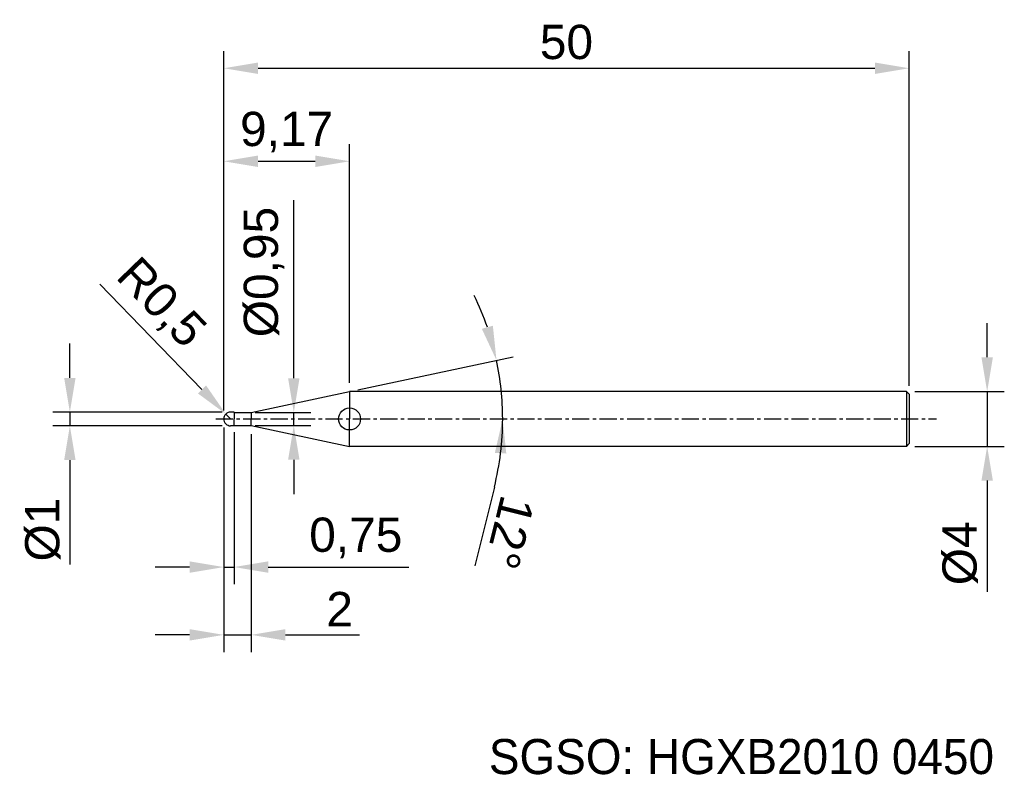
# Model space of a CAD drawing. Header units: millimetres. Extents: x 7873 to 7944.8, y 6079.1 to 6134.2.
import ezdxf
from ezdxf.enums import TextEntityAlignment as Align

# ---------------------------------------------------------------- set-up
doc = ezdxf.new("R2010")
doc.units = ezdxf.units.MM
doc.linetypes.add('CENTER', pattern=[2, 1.25, -0.25, 0.25, -0.25])
for name, color, linetype, lineweight in [('SK1', 4, 'Continuous', 25), ('SK4', 2, 'Continuous', 25), ('SK6', 5, 'Continuous', 25)]:
    doc.layers.add(name, color=color, linetype=linetype, lineweight=lineweight)
doc.styles.add('MS PGothic', font='txt')
doc.styles.get("Standard").update_dxf_attribs({"font": 'arial.ttf'})
doc.dimstyles.new('ISO-25', dxfattribs={"dimtxt": 2.5, "dimasz": 2.5, "dimexe": 1.25, "dimexo": 0.625, "dimtad": 1, "dimtxsty": 'Standard', "dimcen": 2.5, "dimadec": 0, "dimazin": 0, "dimtfac": 1, "dimtmove": 0, "dimatfit": 3, "dimfxl": 1, "dimarcsym": 0})

# ---------------------------------------------------------------- blocks, each defined once
blk = doc.blocks.new('*D47')
at = {"color": 0, "linetype": 'ByBlock', "lineweight": -2, "transparency": 16777216}
for p, q in [((7943.557, 6109.541), (7943.557, 6112.041)), ((7938.287, 6107.041), (7944.807, 6107.041)), ((7943.557, 6107.041), (7943.557, 6103.041)), ((7938.287, 6103.041), (7944.807, 6103.041)), ((7943.557, 6100.541), (7943.557, 6092.442))]:
    blk.add_line(p, q, dxfattribs=at)
at = {"color": 0, "linetype": 'ByBlock', "transparency": 16777216}
for points in [[(7943.14, 6109.541), (7943.974, 6109.541), (7943.557, 6107.041)], [(7943.14, 6100.541), (7943.974, 6100.541), (7943.557, 6103.041)]]:
    blk.add_solid(points, dxfattribs=at)
at = {"layer": 'Defpoints', "color": 0, "linetype": 'ByBlock', "transparency": 16777216}
for p in [(7937.662, 6107.041), (7937.662, 6103.041), (7943.557, 6103.041)]:
    blk.add_point(p, dxfattribs=at)
at = {"color": 0, "linetype": 'ByBlock', "transparency": 16777216, "insert": (7941.586, 6095.241), "char_height": 2.5, "attachment_point": 5, "rotation": 90}
blk.add_mtext('{\\fArial|b0|i0|c134|p34;%%C}4', dxfattribs=at)
blk = doc.blocks.new('*D49')
at = {"color": 0, "linetype": 'ByBlock', "lineweight": -2, "transparency": 16777216}
for p, q in [((7887.862, 6105.666), (7887.862, 6131.872)), ((7937.862, 6107.466), (7937.862, 6131.872)), ((7890.362, 6130.622), (7935.362, 6130.622))]:
    blk.add_line(p, q, dxfattribs=at)
at = {"color": 0, "linetype": 'ByBlock', "transparency": 16777216}
for points in [[(7890.362, 6131.039), (7890.362, 6130.206), (7887.862, 6130.622)], [(7935.362, 6131.039), (7935.362, 6130.206), (7937.862, 6130.622)]]:
    blk.add_solid(points, dxfattribs=at)
at = {"layer": 'Defpoints', "color": 0, "linetype": 'ByBlock', "transparency": 16777216}
for p in [(7937.862, 6130.622), (7937.862, 6106.841), (7887.862, 6105.041)]:
    blk.add_point(p, dxfattribs=at)
at = {"color": 0, "linetype": 'ByBlock', "transparency": 16777216, "insert": (7912.862, 6132.524), "char_height": 2.5, "attachment_point": 5}
blk.add_mtext('50', dxfattribs=at)
blk = doc.blocks.new('*D51')
at = {"color": 0, "linetype": 'ByBlock', "lineweight": -2, "transparency": 16777216}
for p, q in [((7887.862, 6105.666), (7887.862, 6125.087)), ((7897.037, 6107.666), (7897.037, 6125.087)), ((7890.362, 6123.837), (7894.537, 6123.837))]:
    blk.add_line(p, q, dxfattribs=at)
at = {"color": 0, "linetype": 'ByBlock', "transparency": 16777216}
for points in [[(7890.362, 6124.254), (7890.362, 6123.42), (7887.862, 6123.837)], [(7894.537, 6124.254), (7894.537, 6123.42), (7897.037, 6123.837)]]:
    blk.add_solid(points, dxfattribs=at)
at = {"layer": 'Defpoints', "color": 0, "linetype": 'ByBlock', "transparency": 16777216}
for p in [(7897.037, 6123.837), (7897.037, 6107.041), (7887.862, 6105.041)]:
    blk.add_point(p, dxfattribs=at)
at = {"color": 0, "linetype": 'ByBlock', "transparency": 16777216, "insert": (7892.449, 6125.964), "char_height": 2.5, "attachment_point": 5}
blk.add_mtext('9,17', dxfattribs=at)
blk = doc.blocks.new('*D59')
at = {"color": 0, "linetype": 'ByBlock', "lineweight": -2, "transparency": 16777216}
for p, q in [((7887.862, 6104.416), (7887.862, 6092.989)), ((7888.612, 6104.075), (7888.612, 6092.989)), ((7885.362, 6094.239), (7882.862, 6094.239)), ((7887.862, 6094.239), (7888.612, 6094.239)), ((7891.112, 6094.239), (7901.375, 6094.239))]:
    blk.add_line(p, q, dxfattribs=at)
at = {"color": 0, "linetype": 'ByBlock', "transparency": 16777216}
for points in [[(7885.362, 6094.656), (7885.362, 6093.822), (7887.862, 6094.239)], [(7891.112, 6094.656), (7891.112, 6093.822), (7888.612, 6094.239)]]:
    blk.add_solid(points, dxfattribs=at)
at = {"layer": 'Defpoints', "color": 0, "linetype": 'ByBlock', "transparency": 16777216}
for p in [(7887.862, 6105.041), (7888.612, 6104.7), (7888.612, 6094.239)]:
    blk.add_point(p, dxfattribs=at)
at = {"color": 0, "linetype": 'ByBlock', "transparency": 16777216, "insert": (7897.493, 6096.366), "char_height": 2.5, "attachment_point": 5}
blk.add_mtext('0,75', dxfattribs=at)
blk = doc.blocks.new('*D62')
at = {"color": 0, "linetype": 'ByBlock', "lineweight": -2, "transparency": 16777216}
for p, q in [((7878.814, 6114.883), (7886.273, 6107.194)), ((7888.362, 6105.041), (7888.014, 6105.399))]:
    blk.add_line(p, q, dxfattribs=at)
at = {"color": 0, "linetype": 'ByBlock', "transparency": 16777216}
blk.add_solid([(7886.572, 6107.484), (7885.974, 6106.904), (7888.014, 6105.399)], dxfattribs=at)
at = {"layer": 'Defpoints', "color": 0, "linetype": 'ByBlock', "transparency": 16777216}
for p in [(7888.014, 6105.399), (7888.362, 6105.041)]:
    blk.add_point(p, dxfattribs=at)
at = {"color": 0, "linetype": 'ByBlock', "transparency": 16777216, "insert": (7883.2, 6113.417), "char_height": 2.5, "attachment_point": 5, "rotation": 314.12969}
blk.add_mtext('R0,5', dxfattribs=at)
blk = doc.blocks.new('*D64')
at = {"color": 0, "linetype": 'ByBlock', "lineweight": -2, "transparency": 16777216}
for p, q in [((7876.634, 6108.041), (7876.634, 6110.541)), ((7887.737, 6105.541), (7875.384, 6105.541)), ((7876.634, 6105.541), (7876.634, 6104.541)), ((7887.737, 6104.541), (7875.384, 6104.541)), ((7876.634, 6102.041), (7876.634, 6094.414))]:
    blk.add_line(p, q, dxfattribs=at)
at = {"color": 0, "linetype": 'ByBlock', "transparency": 16777216}
for points in [[(7876.217, 6108.041), (7877.051, 6108.041), (7876.634, 6105.541)], [(7876.217, 6102.041), (7877.051, 6102.041), (7876.634, 6104.541)]]:
    blk.add_solid(points, dxfattribs=at)
at = {"layer": 'Defpoints', "color": 0, "linetype": 'ByBlock', "transparency": 16777216}
for p in [(7876.634, 6105.541), (7888.362, 6105.541), (7888.362, 6104.541)]:
    blk.add_point(p, dxfattribs=at)
at = {"color": 0, "linetype": 'ByBlock', "transparency": 16777216, "insert": (7874.663, 6096.978), "char_height": 2.5, "attachment_point": 5, "rotation": 90}
blk.add_mtext('%%C1', dxfattribs=at)
blk = doc.blocks.new('*D65')
at = {"color": 0, "linetype": 'ByBlock', "lineweight": -2, "transparency": 16777216}
for p, q in [((7887.862, 6104.395), (7887.862, 6088.043)), ((7889.862, 6103.941), (7889.862, 6088.043)), ((7885.362, 6089.293), (7882.862, 6089.293)), ((7887.862, 6089.293), (7889.862, 6089.293)), ((7892.362, 6089.293), (7897.768, 6089.293))]:
    blk.add_line(p, q, dxfattribs=at)
at = {"color": 0, "linetype": 'ByBlock', "transparency": 16777216}
for points in [[(7885.362, 6089.71), (7885.362, 6088.877), (7887.862, 6089.293)], [(7892.362, 6089.71), (7892.362, 6088.877), (7889.862, 6089.293)]]:
    blk.add_solid(points, dxfattribs=at)
at = {"layer": 'Defpoints', "color": 0, "linetype": 'ByBlock', "transparency": 16777216}
for p in [(7887.862, 6105.02), (7889.862, 6104.566), (7889.862, 6089.293)]:
    blk.add_point(p, dxfattribs=at)
at = {"color": 0, "linetype": 'ByBlock', "transparency": 16777216, "insert": (7896.315, 6091.174), "char_height": 2.5, "attachment_point": 5}
blk.add_mtext('2', dxfattribs=at)
blk = doc.blocks.new('*D66')
at = {"color": 0, "linetype": 'ByBlock', "lineweight": -2, "transparency": 16777216}
for p, q in [((7892.97, 6108.016), (7892.97, 6120.998)), ((7890.163, 6105.516), (7894.22, 6105.516)), ((7892.97, 6104.566), (7892.97, 6105.516)), ((7890.163, 6104.566), (7894.22, 6104.566)), ((7892.97, 6102.066), (7892.97, 6099.566))]:
    blk.add_line(p, q, dxfattribs=at)
at = {"color": 0, "linetype": 'ByBlock', "transparency": 16777216}
for points in [[(7892.553, 6108.016), (7893.387, 6108.016), (7892.97, 6105.516)], [(7892.553, 6102.066), (7893.387, 6102.066), (7892.97, 6104.566)]]:
    blk.add_solid(points, dxfattribs=at)
at = {"layer": 'Defpoints', "color": 0, "linetype": 'ByBlock', "transparency": 16777216}
for p in [(7889.538, 6105.516), (7892.97, 6105.516), (7889.538, 6104.566)]:
    blk.add_point(p, dxfattribs=at)
at = {"color": 0, "linetype": 'ByBlock', "transparency": 16777216, "insert": (7890.802, 6115.757), "char_height": 2.5, "attachment_point": 5, "rotation": 90}
blk.add_mtext('%%C0,95', dxfattribs=at)
blk = doc.blocks.new('*D67')
at = {"color": 0, "linetype": 'ByBlock', "lineweight": -2, "transparency": 16777216}
for p, q in [((7897.648, 6107.171), (7908.982, 6109.58)), ((7907.602, 6100.078), (7906.174, 6094.333))]:
    blk.add_line(p, q, dxfattribs=at)
for start, end in [(18.96384, 25.92768), (360, 12), (346.04644, 360), (346.07232, 353.03616)]:
    blk.add_arc((7887.627, 6105.041), 20.582, start, end, dxfattribs=at)
at = {"color": 0, "linetype": 'ByBlock', "transparency": 16777216}
for points in [[(7907.494, 6111.84), (7906.69, 6111.618), (7907.759, 6109.32)], [(7907.641, 6102.571), (7908.473, 6102.52), (7908.209, 6105.041)]]:
    blk.add_solid(points, dxfattribs=at)
at = {"layer": 'Defpoints', "color": 0, "linetype": 'ByBlock', "transparency": 16777216}
for p in [(7908.009, 6107.905), (7897.037, 6107.041), (7889.862, 6105.516), (7887.281, 6105.041), (7939.859, 6105.041)]:
    blk.add_point(p, dxfattribs=at)
at = {"color": 0, "linetype": 'ByBlock', "transparency": 16777216, "insert": (7908.713, 6096.752), "char_height": 2.5, "attachment_point": 5, "rotation": 256.04644}
blk.add_mtext('12°', dxfattribs=at)

msp = doc.modelspace()

# ---------------------------------------------------------------- linework, layer by layer
at = {"color": 4, "linetype": 'ByBlock'}
for p, q in [((7889.862, 6105.516), (7897.037, 6107.041)), ((7897.037, 6107.041), (7897.037, 6105.041)), ((7888.612, 6105.541), (7888.362, 6105.541)), ((7888.612, 6105.541), (7888.612, 6105.041)), ((7888.612, 6105.516), (7889.862, 6105.516)), ((7889.862, 6105.516), (7889.862, 6105.041)), ((7888.612, 6104.541), (7888.362, 6104.541)), ((7888.612, 6104.541), (7888.612, 6105.041)), ((7888.612, 6104.566), (7889.862, 6104.566)), ((7889.862, 6104.566), (7889.862, 6105.041)), ((7889.862, 6104.566), (7897.037, 6103.041)), ((7897.037, 6103.041), (7897.037, 6105.041))]:
    msp.add_line(p, q, dxfattribs=at)
msp.add_circle((7897.037, 6105.041), 0.804, dxfattribs=at)
at = {"layer": 'SK1', "linetype": 'Continuous'}
for p, q in [((7937.662, 6107.041), (7897.037, 6107.041)), ((7937.662, 6107.041), (7937.862, 6106.841)), ((7937.662, 6107.041), (7937.662, 6103.041)), ((7937.862, 6106.841), (7937.862, 6103.241)), ((7937.862, 6103.241), (7937.662, 6103.041)), ((7937.662, 6103.041), (7897.037, 6103.041))]:
    msp.add_line(p, q, dxfattribs=at)
at = {"layer": 'SK1', "color": 4, "linetype": 'Continuous'}
for start, end in [(90, 180.00003), (179.99997, 270)]:
    msp.add_arc((7888.362, 6105.041), 0.5, start, end, dxfattribs=at)
at = {"layer": 'SK4', "linetype": 'CENTER'}
msp.add_line((7887.281, 6105.041), (7939.859, 6105.041), dxfattribs=at)

# ---------------------------------------------------------------- texts
at = {"layer": 'SK6', "color": 5, "linetype": 'Continuous', "style": 'MS PGothic'}
msp.add_text('SGSO: HGXB2010 0450', height=2.55961, dxfattribs=at).set_placement((7907.202, 6078.369), align=Align.BOTTOM_LEFT)

# ---------------------------------------------------------------- dimensions: what is measured, and where the dimension line sits
at = {"linetype": 'ByBlock'}
for base, p1, p2, picture, middle in [((7937.862, 6130.622), (7887.862, 6105.041), (7937.862, 6106.841), '*D49', (7912.862, 6132.524)), ((7897.0366, 6123.837), (7887.8621, 6105.0406), (7897.0366, 6107.0406), '*D51', (7892.4494, 6125.9644)), ((7888.612, 6094.239), (7887.862, 6105.041), (7888.612, 6104.7), '*D59', (7897.493, 6096.366)), ((7889.862, 6089.293), (7887.862, 6105.02), (7889.862, 6104.566), '*D65', (7896.315, 6091.174))]:
    dim = msp.add_linear_dim(base=base, p1=p1, p2=p2, dimstyle='ISO-25', dxfattribs=at)
    dim.commit()
    dim.dimension.update_dxf_attribs({"geometry": picture, "text_midpoint": middle})
dim = msp.add_linear_dim(base=(7892.97, 6105.516), p1=(7889.538, 6104.566), p2=(7889.538, 6105.516), angle=90, text='%%C<>', dimstyle='ISO-25', dxfattribs=at)
dim.commit()
dim.dimension.update_dxf_attribs({"geometry": '*D66', "text_midpoint": (7890.802, 6115.757)})
dim = msp.add_radius_dim(center=(7888.362, 6105.041), mpoint=(7888.014, 6105.399), dimstyle='ISO-25', dxfattribs=at)
dim.commit()
dim.dimension.update_dxf_attribs({"geometry": '*D62', "text_midpoint": (7883.2, 6113.417)})
dim = msp.add_angular_dim_2l(base=(7908.009, 6107.905), line1=((7889.862, 6105.516), (7897.037, 6107.041)), line2=((7887.281, 6105.041), (7939.859, 6105.041)), dimstyle='ISO-25', dxfattribs=at)
dim.commit()
dim.dimension.update_dxf_attribs({"geometry": '*D67', "text_midpoint": (7908.713, 6096.752)})
for base, p1, p2, text, picture, middle in [((7943.557, 6103.041), (7937.662, 6107.041), (7937.662, 6103.041), '{\\fArial|b0|i0|c134|p34;%%C}<>', '*D47', (7943.557, 6095.241)), ((7876.634, 6105.541), (7888.362, 6104.541), (7888.362, 6105.541), '%%C<>', '*D64', (7876.634, 6096.978))]:
    dim = msp.add_linear_dim(base=base, p1=p1, p2=p2, angle=90, text=text, dimstyle='ISO-25', dxfattribs=at)
    dim.commit()
    dim.dimension.update_dxf_attribs({"geometry": picture, "text_midpoint": middle, "dimtype": 160})

doc.saveas('drawing.dxf')
